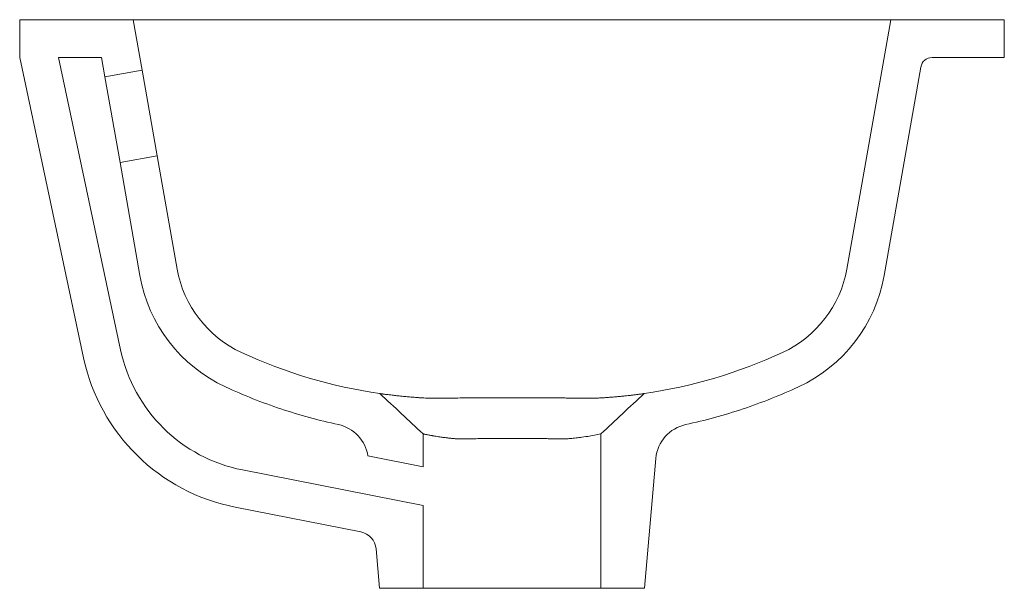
# Model space of a CAD drawing. Header units: millimetres. Extents: x 4001.583 to 4001.843, y 1839.417 to 1839.567.
import ezdxf

# ---------------------------------------------------------------- set-up
doc = ezdxf.new("R2010")
doc.units = ezdxf.units.MM
doc.layers.add('SANINDUSA', color=3, linetype='Continuous')

msp = doc.modelspace()

# ---------------------------------------------------------------- linework, layer by layer
at = {"layer": 'SANINDUSA', "linetype": 'Continuous', "lineweight": 15}
for p, q in [((4001.582908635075, 1839.566898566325), (4001.582908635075, 1839.556898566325)), ((4001.582908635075, 1839.566898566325), (4001.612908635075, 1839.566898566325)), ((4001.612908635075, 1839.566898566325), (4001.615252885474, 1839.553603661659)), ((4001.612908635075, 1839.566898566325), (4001.622756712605, 1839.566898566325)), ((4001.803060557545, 1839.566898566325), (4001.622756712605, 1839.566898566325)), ((4001.801311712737, 1839.501129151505), (4001.812908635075, 1839.566898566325)), ((4001.803060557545, 1839.566898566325), (4001.812908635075, 1839.566898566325)), ((4001.812908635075, 1839.566898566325), (4001.829908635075, 1839.566898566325)), ((4001.842908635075, 1839.566898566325), (4001.829908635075, 1839.566898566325)), ((4001.842908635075, 1839.566898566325), (4001.842908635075, 1839.556898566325)), ((4001.599785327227, 1839.477706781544), (4001.582908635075, 1839.556898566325)), ((4001.609565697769, 1839.479791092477), (4001.593133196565, 1839.556898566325)), ((4001.593133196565, 1839.556898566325), (4001.604517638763, 1839.556898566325)), ((4001.604517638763, 1839.556898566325), (4001.605404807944, 1839.551867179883)), ((4001.82381693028, 1839.556898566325), (4001.829908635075, 1839.556898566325)), ((4001.842908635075, 1839.556898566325), (4001.829908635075, 1839.556898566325)), ((4001.605404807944, 1839.551867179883), (4001.615252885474, 1839.553603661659)), ((4001.61924679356, 1839.53095308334), (4001.615252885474, 1839.553603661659)), ((4001.811159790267, 1839.499392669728), (4001.820862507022, 1839.554419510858)), ((4001.60939871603, 1839.529216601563), (4001.605404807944, 1839.551867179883)), ((4001.61924679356, 1839.53095308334), (4001.60939871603, 1839.529216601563)), ((4001.60939871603, 1839.529216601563), (4001.614657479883, 1839.499392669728)), ((4001.61924679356, 1839.53095308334), (4001.624505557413, 1839.501129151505)), ((4001.689408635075, 1839.44894093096), (4001.689408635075, 1839.45765337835)), ((4001.736408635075, 1839.457653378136), (4001.736408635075, 1839.416898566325)), ((4001.674855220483, 1839.451799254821), (4001.689408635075, 1839.44894093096)), ((4001.747908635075, 1839.416898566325), (4001.750907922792, 1839.451180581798)), ((4001.689408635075, 1839.438749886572), (4001.641761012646, 1839.448107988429)), ((4001.67297994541, 1839.431785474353), (4001.639833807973, 1839.438295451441)), ((4001.689408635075, 1839.416898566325), (4001.689408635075, 1839.438749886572)), ((4001.676997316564, 1839.427314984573), (4001.677908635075, 1839.416898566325)), ((4001.677908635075, 1839.416898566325), (4001.689408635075, 1839.416898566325)), ((4001.736408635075, 1839.416898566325), (4001.689408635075, 1839.416898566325)), ((4001.736408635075, 1839.416898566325), (4001.747908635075, 1839.416898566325))]:
    msp.add_line(p, q, dxfattribs=at)
for centre, radius, start, end in [((4001.82381693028, 1839.553898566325), 0.002999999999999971, 90, 169.999999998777), ((4001.654049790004, 1839.506338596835), 0.03000000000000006, 190.000000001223, 245.2198107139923), ((4001.771767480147, 1839.506338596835), 0.02999999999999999, 294.7801892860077, 349.999999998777), ((4001.654049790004, 1839.506338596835), 0.04000000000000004, 190.000000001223, 245.2198107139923), ((4001.771767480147, 1839.506338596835), 0.04000000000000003, 294.7801892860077, 349.999999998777), ((4001.649661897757, 1839.488336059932), 0.04099660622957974, 192.0304261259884, 258.8884097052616), ((4001.649661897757, 1839.488336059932), 0.05099660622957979, 192.0304261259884, 258.8884097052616), ((4001.66496753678, 1839.45030469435), 0.01000000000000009, 8.595405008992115, 77.86810119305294), ((4001.760869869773, 1839.450309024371), 0.009999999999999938, 102.1396356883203, 175.0000000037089), ((4001.672016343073, 1839.426879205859), 0.00500000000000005, 4.999999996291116, 78.88840970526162)]:
    msp.add_arc(centre, radius, start, end, dxfattribs=at)
for points in [[(4001.678012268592, 1839.468268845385), (4001.665380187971, 1839.470099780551), (4001.653072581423, 1839.473747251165), (4001.641475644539, 1839.479100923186)], [(4001.784341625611, 1839.479100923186), (4001.772744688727, 1839.473747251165), (4001.76043708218, 1839.470099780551), (4001.747805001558, 1839.468268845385)], [(4001.678012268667, 1839.46826884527), (4001.68181105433, 1839.464730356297), (4001.685609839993, 1839.461191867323), (4001.689408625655, 1839.45765337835)], [(4001.736408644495, 1839.45765337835), (4001.740207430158, 1839.461191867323), (4001.74400621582, 1839.464730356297), (4001.747805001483, 1839.46826884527)]]:
    msp.add_open_spline(points, degree=3, dxfattribs=at)
for points, knots in [([(4001.667069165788, 1839.460081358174), (4001.664505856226, 1839.46063237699), (4001.661959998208, 1839.461253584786), (4001.656903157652, 1839.4626362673), (4001.654389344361, 1839.463398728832), (4001.646923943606, 1839.465890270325), (4001.642051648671, 1839.467820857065), (4001.637284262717, 1839.470021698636)], [0, 0, 0, 0, 0.25, 0.25, 0.5, 0.5, 1, 1, 1, 1]), ([(4001.788533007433, 1839.470021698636), (4001.783766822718, 1839.467821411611), (4001.778900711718, 1839.465893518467), (4001.771452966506, 1839.463406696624), (4001.768945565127, 1839.46264541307), (4001.76388065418, 1839.461259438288), (4001.76133163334, 1839.460637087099), (4001.758766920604, 1839.460085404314)], [0, 0, 0, 0, 0.5000000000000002, 0.5000000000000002, 0.7500000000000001, 0.7500000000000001, 1, 1, 1, 1]), ([(4001.678012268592, 1839.468268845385), (4001.678013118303, 1839.468268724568), (4001.678014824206, 1839.468268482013), (4001.678029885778, 1839.468266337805), (4001.678054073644, 1839.468262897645), (4001.678088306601, 1839.468258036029), (4001.678132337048, 1839.468251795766), (4001.678186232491, 1839.468244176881), (4001.678249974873, 1839.468235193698), (4001.678323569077, 1839.468224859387), (4001.678407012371, 1839.468213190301), (4001.678500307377, 1839.468200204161), (4001.678603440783, 1839.468185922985), (4001.678716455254, 1839.468170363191), (4001.67891926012, 1839.468142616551), (4001.679261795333, 1839.468096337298), (4001.679807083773, 1839.468024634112), (4001.68047444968, 1839.46793991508), (4001.681181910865, 1839.467853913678), (4001.682048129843, 1839.46775338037), (4001.682913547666, 1839.467658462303), (4001.683841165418, 1839.467563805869), (4001.684562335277, 1839.467494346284), (4001.685426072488, 1839.467415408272), (4001.686439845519, 1839.467329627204), (4001.687606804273, 1839.467241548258), (4001.68863888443, 1839.467172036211), (4001.689572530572, 1839.467115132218), (4001.69019703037, 1839.467082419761), (4001.690497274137, 1839.467066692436)], [0, 0, 0, 0, 0.01900572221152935, 0.03815643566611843, 0.0574357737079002, 0.07682685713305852, 0.09631232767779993, 0.1158743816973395, 0.1354948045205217, 0.1551550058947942, 0.1748360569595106, 0.1945187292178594, 0.214183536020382, 0.2338107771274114, 0.253380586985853, 0.3111659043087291, 0.3732043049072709, 0.4382550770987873, 0.5048922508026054, 0.5513995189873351, 0.6301920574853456, 0.6798617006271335, 0.7205781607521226, 0.7537443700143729, 0.8206246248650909, 0.8769457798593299, 0.9212339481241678, 0.9621312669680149, 1, 1, 1, 1]), ([(4001.690497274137, 1839.467066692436), (4001.690605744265, 1839.467061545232), (4001.690820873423, 1839.467051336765), (4001.691146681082, 1839.467040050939), (4001.691470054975, 1839.467031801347), (4001.691790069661, 1839.467026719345), (4001.692105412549, 1839.467024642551), (4001.692414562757, 1839.467025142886), (4001.692620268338, 1839.46702766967), (4001.69272135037, 1839.467028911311)], [0, 0, 0, 0, 0.1526381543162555, 0.3027277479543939, 0.4498239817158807, 0.593499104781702, 0.7333436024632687, 0.8689672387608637, 1, 1, 1, 1]), ([(4001.69272135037, 1839.467028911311), (4001.692895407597, 1839.467031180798), (4001.693241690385, 1839.46703569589), (4001.693765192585, 1839.467042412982), (4001.694287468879, 1839.467049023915), (4001.694808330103, 1839.467055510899), (4001.695326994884, 1839.467061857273), (4001.695842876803, 1839.467068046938), (4001.696355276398, 1839.467074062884), (4001.696863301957, 1839.467079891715), (4001.698013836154, 1839.467092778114), (4001.699823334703, 1839.467111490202), (4001.703205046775, 1839.467141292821), (4001.707552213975, 1839.467167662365), (4001.711986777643, 1839.467177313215), (4001.715515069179, 1839.467173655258), (4001.718164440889, 1839.467165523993), (4001.720811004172, 1839.46715223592), (4001.722868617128, 1839.467137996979), (4001.724354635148, 1839.467125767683), (4001.725301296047, 1839.467117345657), (4001.726264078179, 1839.467108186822), (4001.727239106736, 1839.46709834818), (4001.728222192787, 1839.467087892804), (4001.729208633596, 1839.467076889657), (4001.730193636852, 1839.467065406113), (4001.731172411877, 1839.467053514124), (4001.732143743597, 1839.46704131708), (4001.732777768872, 1839.467033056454), (4001.73309591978, 1839.467028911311)], [0, 0, 0, 0, 0.01456328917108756, 0.02897332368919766, 0.04321851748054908, 0.05728839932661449, 0.07117336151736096, 0.08486443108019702, 0.09835201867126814, 0.1116196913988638, 0.1246489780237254, 0.1877872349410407, 0.2492849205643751, 0.375252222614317, 0.4991596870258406, 0.5605842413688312, 0.6230790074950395, 0.686194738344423, 0.7493339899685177, 0.7720894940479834, 0.7955446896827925, 0.8196341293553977, 0.8442928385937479, 0.8694480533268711, 0.8950182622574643, 0.9209129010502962, 0.9470619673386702, 0.9734359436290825, 1, 1, 1, 1]), ([(4001.73309591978, 1839.467028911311), (4001.733214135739, 1839.467027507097), (4001.733455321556, 1839.467024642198), (4001.733817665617, 1839.467024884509), (4001.734187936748, 1839.467028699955), (4001.734563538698, 1839.467036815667), (4001.734943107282, 1839.467048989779), (4001.735193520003, 1839.467060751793), (4001.735319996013, 1839.467066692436)], [0, 0, 0, 0, 0.1533276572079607, 0.3128211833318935, 0.4778848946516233, 0.6478862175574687, 0.8221578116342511, 1, 1, 1, 1]), ([(4001.735319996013, 1839.467066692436), (4001.735466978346, 1839.46707424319), (4001.735766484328, 1839.467089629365), (4001.736216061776, 1839.467114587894), (4001.736675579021, 1839.467141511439), (4001.737144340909, 1839.467170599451), (4001.737622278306, 1839.467201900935), (4001.738346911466, 1839.46725191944), (4001.739356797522, 1839.467327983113), (4001.740498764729, 1839.467424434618), (4001.741655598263, 1839.467531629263), (4001.742663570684, 1839.467633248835), (4001.743525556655, 1839.467726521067), (4001.744110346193, 1839.467792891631), (4001.74461214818, 1839.46785156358), (4001.745077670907, 1839.467907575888), (4001.745568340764, 1839.467968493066), (4001.746002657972, 1839.468023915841), (4001.746381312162, 1839.468073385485), (4001.746704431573, 1839.468116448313), (4001.747088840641, 1839.468168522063), (4001.747462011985, 1839.468220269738), (4001.747738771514, 1839.468259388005), (4001.747804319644, 1839.468268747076), (4001.74780499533, 1839.468268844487), (4001.747805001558, 1839.468268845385)], [0, 0, 0, 0, 0.01847290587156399, 0.03764225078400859, 0.05756942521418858, 0.07830968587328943, 0.09990548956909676, 0.1223790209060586, 0.1785873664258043, 0.244855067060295, 0.2980950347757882, 0.3691012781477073, 0.4259665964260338, 0.4687552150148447, 0.4942862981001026, 0.5390621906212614, 0.583275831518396, 0.6264646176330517, 0.6682023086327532, 0.7081014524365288, 0.7458170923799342, 0.8307649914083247, 0.9157322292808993, 0.9992232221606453, 1, 1, 1, 1]), ([(4001.698102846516, 1839.456354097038), (4001.697981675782, 1839.456363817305), (4001.697732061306, 1839.456383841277), (4001.697355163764, 1839.456417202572), (4001.696964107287, 1839.456454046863), (4001.696560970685, 1839.456494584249), (4001.696147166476, 1839.456538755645), (4001.695724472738, 1839.456586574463), (4001.695294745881, 1839.456638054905), (4001.694859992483, 1839.456693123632), (4001.694148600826, 1839.456788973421), (4001.693317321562, 1839.456910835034), (4001.692513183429, 1839.457041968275), (4001.692011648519, 1839.457131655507), (4001.691600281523, 1839.457208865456), (4001.69121046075, 1839.457280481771), (4001.690800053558, 1839.457359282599), (4001.690448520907, 1839.457428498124), (4001.690153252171, 1839.457488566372), (4001.689911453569, 1839.457539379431), (4001.689720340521, 1839.457580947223), (4001.689576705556, 1839.45761333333), (4001.689478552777, 1839.457636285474), (4001.689419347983, 1839.457650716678), (4001.689412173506, 1839.45765249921), (4001.689408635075, 1839.45765337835)], [0, 0, 0, 0, 0.0225021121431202, 0.04635486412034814, 0.0715585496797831, 0.09811341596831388, 0.1260196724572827, 0.1552774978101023, 0.1858870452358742, 0.2178484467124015, 0.2511618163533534, 0.3483692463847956, 0.4224420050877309, 0.4733723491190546, 0.5011550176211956, 0.5566217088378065, 0.6108408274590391, 0.6638146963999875, 0.7155458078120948, 0.7660368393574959, 0.8152906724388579, 0.8633104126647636, 0.9100994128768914, 0.9556612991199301, 1, 1, 1, 1]), ([(4001.699886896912, 1839.456304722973), (4001.699765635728, 1839.456302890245), (4001.699522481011, 1839.456299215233), (4001.699162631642, 1839.456302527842), (4001.698805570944, 1839.456312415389), (4001.698451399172, 1839.456328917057), (4001.698219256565, 1839.456345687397), (4001.698102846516, 1839.456354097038)], [0, 0, 0, 0, 0.1978388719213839, 0.3967094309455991, 0.5966609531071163, 0.7977419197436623, 1, 1, 1, 1]), ([(4001.725930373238, 1839.456304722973), (4001.725793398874, 1839.456307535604), (4001.725521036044, 1839.456313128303), (4001.725107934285, 1839.456321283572), (4001.724694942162, 1839.456329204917), (4001.724281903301, 1839.456336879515), (4001.723869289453, 1839.456344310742), (4001.723457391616, 1839.456351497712), (4001.723046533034, 1839.456358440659), (4001.72263701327, 1839.456365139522), (4001.722229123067, 1839.456371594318), (4001.7218231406, 1839.456377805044), (4001.721419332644, 1839.456383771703), (4001.721017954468, 1839.456389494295), (4001.720619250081, 1839.456394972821), (4001.720223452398, 1839.456400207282), (4001.719830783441, 1839.45640519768), (4001.719441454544, 1839.456409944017), (4001.719055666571, 1839.456414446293), (4001.718673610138, 1839.456418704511), (4001.718295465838, 1839.456422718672), (4001.717921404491, 1839.456426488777), (4001.717551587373, 1839.456430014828), (4001.717186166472, 1839.456433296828), (4001.716825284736, 1839.456436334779), (4001.716469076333, 1839.456439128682), (4001.716117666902, 1839.45644167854), (4001.71577117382, 1839.456443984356), (4001.715429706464, 1839.456446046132), (4001.715093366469, 1839.456447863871), (4001.714762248, 1839.456449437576), (4001.714436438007, 1839.456450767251), (4001.714116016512, 1839.456451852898), (4001.713801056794, 1839.456452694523), (4001.713491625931, 1839.456453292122), (4001.713187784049, 1839.456453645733), (4001.712792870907, 1839.456453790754), (4001.712297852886, 1839.45645336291), (4001.711694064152, 1839.456451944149), (4001.711069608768, 1839.456449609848), (4001.710425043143, 1839.456446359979), (4001.709761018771, 1839.456442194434), (4001.709078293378, 1839.456437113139), (4001.70837773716, 1839.456431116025), (4001.707660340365, 1839.456424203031), (4001.706927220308, 1839.456416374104), (4001.706179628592, 1839.456407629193), (4001.705418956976, 1839.456397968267), (4001.704646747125, 1839.456387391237), (4001.703864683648, 1839.456375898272), (4001.703074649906, 1839.456363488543), (4001.702278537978, 1839.456350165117), (4001.701479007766, 1839.456335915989), (4001.700676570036, 1839.456320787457), (4001.700152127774, 1839.456310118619), (4001.699886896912, 1839.456304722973)], [0, 0, 0, 0, 0.01781340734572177, 0.03542057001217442, 0.05282148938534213, 0.07001616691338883, 0.08700460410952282, 0.1037868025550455, 0.1203627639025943, 0.1367324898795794, 0.1528959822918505, 0.1688532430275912, 0.184604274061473, 0.2001490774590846, 0.2154876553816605, 0.2306200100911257, 0.2455461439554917, 0.2602660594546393, 0.2747797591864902, 0.2890872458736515, 0.3031885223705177, 0.317083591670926, 0.3307724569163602, 0.3442551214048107, 0.3575315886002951, 0.3706018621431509, 0.3834659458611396, 0.3961238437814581, 0.408575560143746, 0.4208210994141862, 0.4328604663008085, 0.444693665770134, 0.4563207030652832, 0.4677415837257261, 0.4789563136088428, 0.4899648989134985, 0.5007673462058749, 0.5218747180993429, 0.54376168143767, 0.5664282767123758, 0.5898745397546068, 0.6141005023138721, 0.6391061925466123, 0.6648916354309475, 0.6914568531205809, 0.7188018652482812, 0.7469266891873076, 0.775831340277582, 0.8055158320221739, 0.8359801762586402, 0.8672243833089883, 0.8992484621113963, 0.9320524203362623, 0.9656362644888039, 1, 1, 1, 1]), ([(4001.727714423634, 1839.456354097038), (4001.727617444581, 1839.456346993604), (4001.727423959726, 1839.456332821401), (4001.727129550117, 1839.456317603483), (4001.726833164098, 1839.45630685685), (4001.726534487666, 1839.456301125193), (4001.726234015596, 1839.45629984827), (4001.726031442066, 1839.456303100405), (4001.725930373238, 1839.456304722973)], [0, 0, 0, 0, 0.1686314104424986, 0.3364399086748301, 0.503452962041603, 0.6696984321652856, 0.8352045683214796, 1, 1, 1, 1]), ([(4001.736408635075, 1839.457653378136), (4001.736408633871, 1839.457653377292), (4001.7364082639, 1839.457653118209), (4001.736041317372, 1839.457559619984), (4001.734738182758, 1839.457304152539), (4001.733087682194, 1839.456999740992), (4001.731885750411, 1839.456815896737), (4001.730614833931, 1839.45664825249), (4001.729848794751, 1839.456557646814), (4001.72910767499, 1839.456478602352), (4001.728403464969, 1839.456410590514), (4001.727936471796, 1839.456372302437), (4001.727714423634, 1839.456354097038)], [0, 0, 0, 0, 0.000764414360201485, 0.2347823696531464, 0.4992483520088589, 0.5766568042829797, 0.7499897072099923, 0.8085444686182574, 0.8628220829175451, 0.9128232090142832, 0.9585487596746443, 1, 1, 1, 1])]:
    msp.add_open_spline(points, degree=3, knots=knots, dxfattribs=at)

doc.saveas('drawing.dxf')
